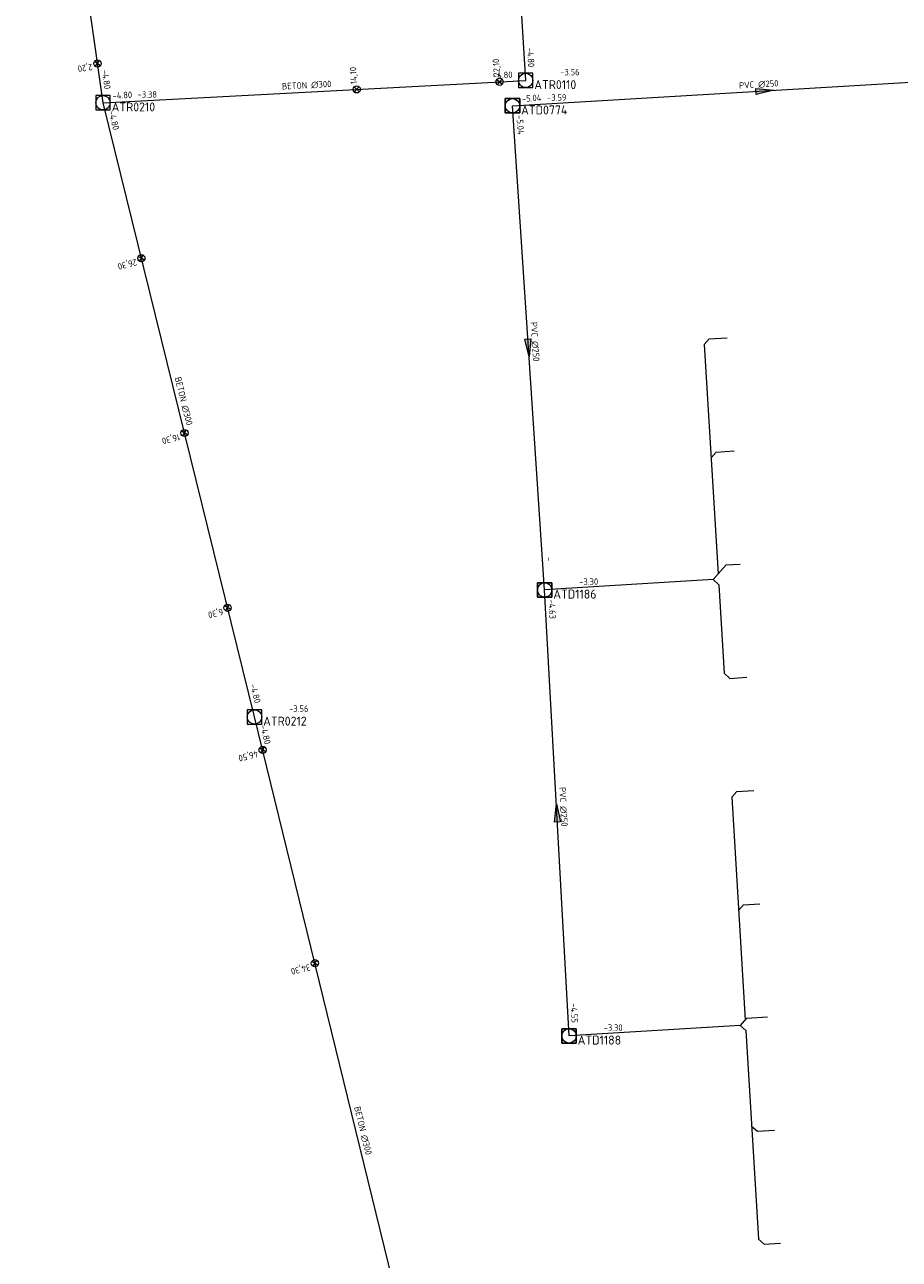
# Model space of a CAD drawing. Header units: metres. Extents: x 162232 to 162755, y 502539 to 502988.
# Tile 8 of 64: x 162365 to 162414, y 502758 to 502827. Entities that reach past the tile are written whole.
import ezdxf

# ---------------------------------------------------------------- set-up
doc = ezdxf.new("R2010")
doc.units = ezdxf.units.M
doc.header["$LTSCALE"] = 0.001
for name, color, linetype, lineweight in [('B-WE-RI-HWA_BOB-T18', 150, 'Continuous', 0), ('B-WE-RI-HWA_HULPSTUK_INLAAT-S', 150, 'Continuous', 13), ('B-WE-RI-HWA_HULPSTUK_INLAAT-T18', 150, 'Continuous', 0), ('B-WE-RI-HWA_MATERIAAL-T18', 150, 'Continuous', 0), ('B-WE-RI-HWA_PUTDEKSELHOOGTE-T18', 150, 'Continuous', 0), ('B-WE-RI-HWA_PUTNUMMER-T25', 150, 'Continuous', 0), ('B-WE-RI-HWA_RIOOLPUT_INSPECTIEPUT-S', 150, 'Continuous', 13), ('B-WE-RI-HWA_TRANSPORTLEIDING_BETON_300-G', 150, 'Continuous', 13), ('B-WE-RI-VWA_BOB-T18', 20, 'Continuous', 0), ('B-WE-RI-VWA_HUISAANSLUITING_PVC_125-G', 20, 'Continuous', 13), ('B-WE-RI-VWA_HUISAANSLUITING_PVC_160-G', 20, 'Continuous', 13), ('B-WE-RI-VWA_MATERIAAL-T18', 20, 'Continuous', 0), ('B-WE-RI-VWA_PUTDEKSELHOOGTE-T18', 20, 'Continuous', 0), ('B-WE-RI-VWA_PUTNUMMER-T25', 20, 'Continuous', 0), ('B-WE-RI-VWA_RIOOLPUT_INSPECTIEPUT-S', 20, 'Continuous', 13), ('B-WE-RI-VWA_STROOMRICHTING-S', 20, 'Continuous', 13), ('B-WE-RI-VWA_TRANSPORTLEIDING_PVC_250-G', 20, 'Continuous', 13), ('Default', 7, 'Continuous', 0)]:
    doc.layers.add(name, color=color, linetype=linetype, lineweight=lineweight)
doc.styles.add('NLCS-ISO', font='NLCS-ISO.ttf')

# ---------------------------------------------------------------- blocks, each defined once
blk = doc.blocks.new('SRI-STROOMRICHTING-SO')
at = {"layer": 'Default', "linetype": 'Continuous'}
blk.add_hatch(color=256, dxfattribs=at).paths.add_polyline_path([(-0.0025, 0.00083), (-0.0025, -0.00083), (0.0025, 0)])
at = {"flags": 128}
blk.add_lwpolyline([(0.0025, 0), (-0.0025, -0.00083), (-0.0025, 0.00083), (0.0025, 0)], dxfattribs=at)
blk = doc.blocks.new('B-SRI-PUT_VWA-SO')
at = {"flags": 128}
for points in [[(-0.002, 0.002), (0.002, 0.002), (0.002, -0.002), (-0.002, -0.002), (-0.002, 0.002)], [(0.002, -0.002), (0.002, 0.002), (-0.002, 0.002), (-0.002, -0.002), (0.002, -0.002)]]:
    blk.add_lwpolyline(points, dxfattribs=at)
blk.add_circle((0, 0), 0.002)
blk = doc.blocks.new('B-SRI-PUT_HWA-SO')
at = {"flags": 128}
blk.add_lwpolyline([(-0.002, -0.002), (0.002, -0.002), (0.002, 0.002), (-0.002, 0.002), (-0.002, -0.002)], dxfattribs=at)
blk.add_circle((0, 0), 0.002)
blk = doc.blocks.new('SRI-HULP_INLAAT-SO')
for p, q in [((-0.00071, 0.00071), (0.00071, -0.00071)), ((-0.00071, -0.00071), (0.00071, 0.00071))]:
    blk.add_line(p, q)
blk.add_circle((0, 0), 0.001)

msp = doc.modelspace()

# ---------------------------------------------------------------- linework, layer by layer
at = {"layer": 'B-WE-RI-HWA_TRANSPORTLEIDING_BETON_300-G', "flags": 128}
for points in [[(162393.031, 502823.944), (162391.132, 502854.861)], [(162369.548, 502822.705), (162365.197, 502853.332)], [(162369.548, 502822.705), (162393.031, 502823.944)], [(162377.966, 502788.577), (162369.548, 502822.705)], [(162389.473, 502741.627), (162377.966, 502788.577)]]:
    msp.add_lwpolyline(points, dxfattribs=at)
at = {"layer": 'B-WE-RI-VWA_HUISAANSLUITING_PVC_125-G', "flags": 128}
for points in [[(162402.947, 502809.269), (162403.228, 502809.587)], [(162403.228, 502809.587), (162404.227, 502809.648)], [(162402.947, 502809.269), (162403.722, 502796.522)], [(162403.33, 502802.98), (162403.611, 502803.298)], [(162403.611, 502803.298), (162404.609, 502803.359)], [(162403.441, 502796.205), (162404.163, 502797.02)], [(162404.163, 502797.02), (162404.941, 502797.068)], [(162403.441, 502796.205), (162403.759, 502795.923)], [(162403.759, 502795.923), (162404.058, 502791.002)], [(162404.058, 502791.002), (162404.375, 502790.721)], [(162404.375, 502790.721), (162405.324, 502790.779)], [(162404.476, 502784.114), (162404.758, 502784.432)], [(162404.758, 502784.432), (162405.706, 502784.49)], [(162404.476, 502784.114), (162405.228, 502771.751)], [(162404.859, 502777.826), (162405.14, 502778.144)], [(162405.14, 502778.144), (162406.038, 502778.199)], [(162405.309, 502771.843), (162404.947, 502771.434)], [(162405.309, 502771.843), (162406.471, 502771.914)], [(162404.947, 502771.434), (162405.264, 502771.153)], [(162405.264, 502771.153), (162405.969, 502759.56)], [(162405.587, 502765.848), (162405.905, 502765.567)], [(162405.905, 502765.567), (162406.853, 502765.625)], [(162405.969, 502759.56), (162406.287, 502759.279)], [(162406.287, 502759.279), (162407.185, 502759.334)]]:
    msp.add_lwpolyline(points, dxfattribs=at)
at = {"layer": 'B-WE-RI-VWA_HUISAANSLUITING_PVC_160-G', "flags": 128}
for points in [[(162403.441, 502796.205), (162394.086, 502795.636)], [(162404.947, 502771.434), (162395.443, 502770.856)]]:
    msp.add_lwpolyline(points, dxfattribs=at)
at = {"layer": 'B-WE-RI-VWA_TRANSPORTLEIDING_PVC_250-G', "flags": 128}
for points in [[(162392.298, 502822.536), (162420.344, 502824.193)], [(162394.086, 502795.635), (162392.298, 502822.536)], [(162395.443, 502770.855), (162394.086, 502795.635)]]:
    msp.add_lwpolyline(points, dxfattribs=at)

# ---------------------------------------------------------------- block references
at = {"layer": 'B-WE-RI-HWA_HULPSTUK_INLAAT-S', "linetype": 'Continuous', "lineweight": 0, "xscale": 200, "yscale": 200}
for p, rotation in [((162369.239, 502824.883), 98.08557332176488), ((162391.583, 502823.868), 3.020214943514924), ((162383.644, 502823.449), 3.020214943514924), ((162371.68, 502814.063), 103.8559716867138), ((162374.074, 502804.354), 103.8559716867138), ((162376.469, 502794.645), 103.8559716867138), ((162378.416, 502786.742), 103.7711934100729), ((162381.32, 502774.892), 103.7711934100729)]:
    msp.add_blockref('SRI-HULP_INLAAT-SO', p, dxfattribs=dict(at, rotation=rotation))
at = {"layer": 'B-WE-RI-HWA_RIOOLPUT_INSPECTIEPUT-S', "linetype": 'Continuous', "lineweight": 0, "xscale": 200, "yscale": 200}
for p in [(162393.031, 502823.944), (162369.548, 502822.705), (162377.966, 502788.577)]:
    msp.add_blockref('B-SRI-PUT_HWA-SO', p, dxfattribs=at)
at = {"layer": 'B-WE-RI-VWA_RIOOLPUT_INSPECTIEPUT-S', "linetype": 'Continuous', "lineweight": 0, "xscale": 200, "yscale": 200}
for p in [(162392.298, 502822.536), (162394.086, 502795.635), (162395.443, 502770.855)]:
    msp.add_blockref('B-SRI-PUT_VWA-SO', p, dxfattribs=at)
at = {"layer": 'B-WE-RI-VWA_STROOMRICHTING-S', "linetype": 'Continuous', "lineweight": 0, "xscale": 200, "yscale": 200}
for p, rotation in [((162406.321, 502823.365), 3.381190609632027), ((162393.192, 502809.085), 273.8026242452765), ((162394.764, 502783.245), 93.13449521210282)]:
    msp.add_blockref('SRI-STROOMRICHTING-SO', p, dxfattribs=dict(at, rotation=rotation))

# ---------------------------------------------------------------- texts
at = {"layer": 'B-WE-RI-HWA_BOB-T18', "linetype": 'Continuous', "lineweight": 0, "char_height": 0.36, "attachment_point": 7, "line_spacing_factor": 0.8, "style": 'NLCS-ISO'}
for insert, rotation in [((162393.102, 502825.752), 273.51484), ((162369.474, 502824.513), 278.08557), ((162391.224, 502824.03), 3.02021), ((162370.088, 502822.915), 3.02021), ((162369.856, 502822.214), 283.85597), ((162377.711, 502790.368), 283.85597), ((162378.273, 502788.086), 283.77119)]:
    msp.add_mtext('{\\C256;-4.80}', dxfattribs=dict(at, insert=insert, rotation=rotation))
at = {"layer": 'B-WE-RI-HWA_HULPSTUK_INLAAT-T18', "linetype": 'Continuous', "lineweight": 0, "char_height": 0.36, "attachment_point": 7, "line_spacing_factor": 0.8, "style": 'NLCS-ISO'}
for s, insert, rotation in [('{\\C256;22,10}', (162391.686, 502824.173), 93.02021), ('{\\C256;2,20}', (162368.925, 502824.959), 188.08557), ('{\\C256;14,10}', (162383.747, 502823.755), 93.02021), ('{\\C256;26,30}', (162371.36, 502814.107), 193.85597), ('{\\C256;16,30}', (162373.755, 502804.398), 193.85597), ('{\\C256;6,30}', (162376.15, 502794.689), 193.85597), ('{\\C256;46,50}', (162378.096, 502786.786), 193.77119), ('{\\C256;34,30}', (162381, 502774.936), 193.77119)]:
    msp.add_mtext(s, dxfattribs=dict(at, insert=insert, rotation=rotation))
at = {"layer": 'B-WE-RI-HWA_MATERIAAL-T18', "linetype": 'Continuous', "lineweight": 0, "char_height": 0.36, "attachment_point": 8, "line_spacing_factor": 0.8, "style": 'NLCS-ISO'}
for insert, rotation in [((162380.872, 502823.484), 3.02021), ((162373.835, 502806.081), 283.85597), ((162383.798, 502765.542), 283.77119)]:
    msp.add_mtext('{\\C256;BETON ∅300}', dxfattribs=dict(at, insert=insert, rotation=rotation))
at = {"layer": 'B-WE-RI-HWA_PUTDEKSELHOOGTE-T18', "linetype": 'Continuous', "lineweight": 0, "char_height": 0.36, "attachment_point": 7, "line_spacing_factor": 0.8, "style": 'NLCS-ISO'}
for s, insert in [('{\\C256;-3.56}', (162394.951, 502824.225)), ('{\\C256;-3.38}', (162371.468, 502822.986)), ('{\\C256;-3.56}', (162379.886, 502788.858))]:
    msp.add_mtext(s, dxfattribs=dict(at, insert=insert))
at = {"layer": 'B-WE-RI-HWA_PUTNUMMER-T25', "linetype": 'Continuous', "lineweight": 0, "char_height": 0.5, "attachment_point": 7, "line_spacing_factor": 0.8, "style": 'NLCS-ISO'}
for s, insert in [('{\\C256;ATR0110}', (162393.511, 502823.459)), ('{\\C256;ATR0210}', (162370.028, 502822.22)), ('{\\C256;ATR0212}', (162378.446, 502788.092))]:
    msp.add_mtext(s, dxfattribs=dict(at, insert=insert))
at = {"layer": 'B-WE-RI-VWA_BOB-T18', "linetype": 'Continuous', "lineweight": 0, "char_height": 0.36, "attachment_point": 7, "line_spacing_factor": 0.8, "style": 'NLCS-ISO'}
for s, insert, rotation in [('{\\C256;-5.04}', (162392.836, 502822.749), 3.38119), ('{\\C256;-5.04}', (162392.515, 502821.999), 273.80262), ('{\\C256;-}', (162394.147, 502797.443), 273.80262), ('{\\C256;-4.63}', (162394.297, 502795.096), 273.1345), ('{\\C256;-4.55}', (162395.526, 502772.662), 273.1345)]:
    msp.add_mtext(s, dxfattribs=dict(at, insert=insert, rotation=rotation))
at = {"layer": 'B-WE-RI-VWA_MATERIAAL-T18', "linetype": 'Continuous', "lineweight": 0, "char_height": 0.36, "attachment_point": 8, "line_spacing_factor": 0.8, "style": 'NLCS-ISO'}
for insert, rotation in [((162405.992, 502823.527), 3.38119), ((162393.352, 502809.415), 273.80262), ((162394.928, 502783.573), 273.1345)]:
    msp.add_mtext('{\\C256;PVC ∅250}', dxfattribs=dict(at, insert=insert, rotation=rotation))
at = {"layer": 'B-WE-RI-VWA_PUTDEKSELHOOGTE-T18', "linetype": 'Continuous', "lineweight": 0, "char_height": 0.36, "attachment_point": 7, "line_spacing_factor": 0.8, "style": 'NLCS-ISO'}
for s, insert in [('{\\C256;-3.59}', (162394.218, 502822.817)), ('{\\C256;-3.30}', (162396.006, 502795.916)), ('{\\C256;-3.30}', (162397.363, 502771.136))]:
    msp.add_mtext(s, dxfattribs=dict(at, insert=insert))
at = {"layer": 'B-WE-RI-VWA_PUTNUMMER-T25', "linetype": 'Continuous', "lineweight": 0, "char_height": 0.5, "attachment_point": 7, "line_spacing_factor": 0.8, "style": 'NLCS-ISO'}
for s, insert in [('{\\C256;ATD0774}', (162392.778, 502822.051)), ('{\\C256;ATD1186}', (162394.566, 502795.15)), ('{\\C256;ATD1188}', (162395.923, 502770.37))]:
    msp.add_mtext(s, dxfattribs=dict(at, insert=insert))

doc.saveas('drawing.dxf')
